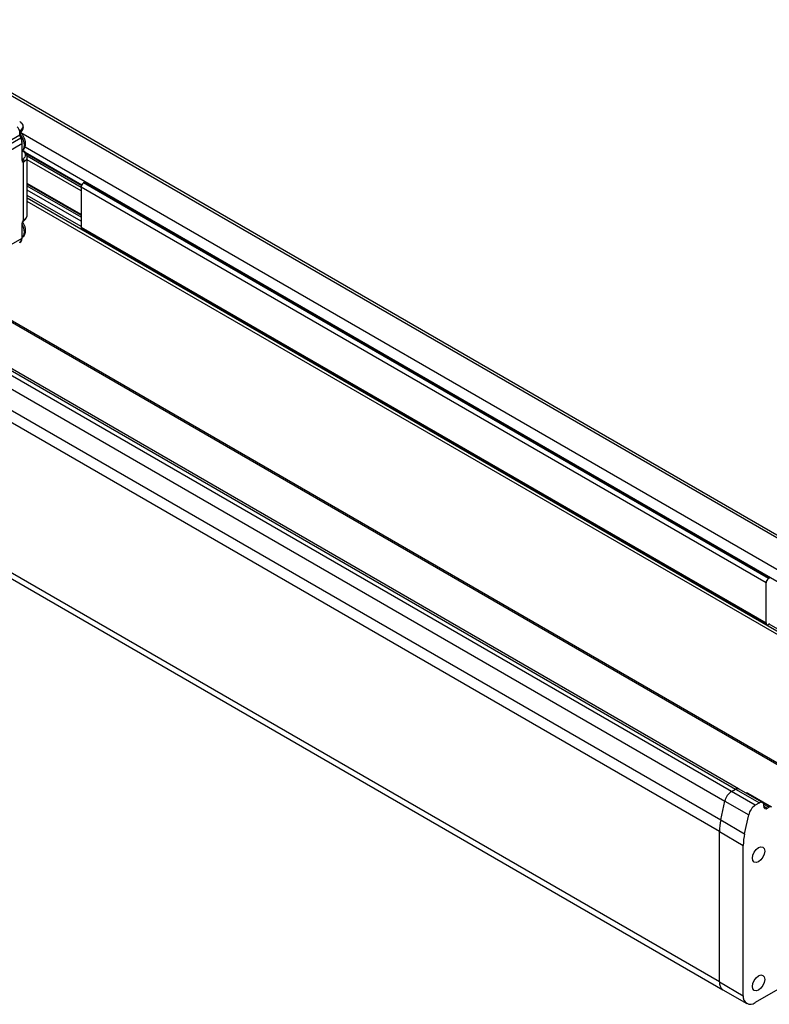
# Model space of a CAD drawing. Header units: millimetres. Extents: x 0 to 1118, y 0 to 864.
# Tile 8 of 10: x 817 to 920, y 479 to 615. Entities that reach past the tile are written whole.
import ezdxf

# ---------------------------------------------------------------- set-up
doc = ezdxf.new("R2010")
doc.units = ezdxf.units.MM

msp = doc.modelspace()

# ---------------------------------------------------------------- linework, layer by layer
for p, q in [((954.54097, 524.51152), (797.97864, 614.89303)), ((797.97864, 614.5549), (954.24811, 524.34246)), ((914.89116, 508.42667), (749.89957, 603.67429)), ((750.48477, 604.01212), (915.47636, 508.7645)), ((915.89299, 508.80576), (750.90141, 604.05337)), ((748.99304, 602.36133), (913.98462, 507.11372)), ((816.8286, 600.69991), (816.77978, 600.74793)), ((748.42698, 599.74672), (913.41856, 504.49911)), ((811.64928, 596.12544), (816.66487, 599.02088)), ((816.78467, 598.92584), (816.7596, 599.05086)), ((816.81263, 599.32809), (950.47688, 522.16537)), ((913.23718, 502.89893), (748.2456, 598.14654)), ((816.79237, 598.56364), (811.79548, 595.679)), ((811.92798, 594.91234), (816.92487, 597.79698)), ((816.70086, 598.84307), (816.79237, 598.56364)), ((816.8749, 598.65326), (816.78339, 598.9327)), ((816.92487, 597.79698), (816.92487, 595.51888)), ((817.00297, 595.62773), (817.00297, 597.93384)), ((817.38522, 596.62971), (825.20906, 592.1131)), ((817.38922, 597.36229), (949.06255, 521.34889)), ((817.57683, 596.40634), (825.16798, 592.02406)), ((817.00297, 595.69146), (817.09884, 595.63612)), ((817.11343, 595.25059), (817.11343, 587.1318)), ((817.69333, 596.09717), (825.12355, 591.8078)), ((817.69922, 588.00655), (817.69922, 596.00865)), ((825.12354, 591.26348), (817.69922, 595.54945)), ((825.12354, 588.02908), (817.69922, 592.31505)), ((817.69922, 592.20234), (825.12354, 587.91637)), ((825.59209, 592.4612), (825.45617, 592.38273)), ((920.01991, 537.79224), (825.45617, 592.38273)), ((920.15584, 537.87071), (825.59209, 592.4612)), ((825.12354, 587.64423), (817.69922, 591.93021)), ((825.12354, 587.09992), (817.69922, 591.38589)), ((919.68729, 537.21612), (825.12354, 591.80661)), ((825.12354, 591.80661), (825.12354, 586.26459)), ((825.12354, 586.36503), (817.69922, 590.651)), ((817.69922, 590.31274), (943.1118, 517.9136)), ((942.69728, 517.6743), (817.69922, 589.83415)), ((817.00297, 584.83765), (817.00297, 586.75465)), ((816.92487, 586.6458), (816.92487, 584.7288)), ((825.12354, 586.26459), (919.68729, 531.6741)), ((825.22099, 586.04922), (919.78473, 531.45873)), ((816.92487, 584.7288), (811.92798, 581.84415)), ((913.23718, 482.15909), (748.2456, 577.4067)), ((927.1409, 508.69379), (806.56816, 578.29895)), ((806.8039, 578.43504), (927.37664, 508.82988)), ((748.72895, 576.3384), (913.72053, 481.09079)), ((920.01991, 537.79224), (920.15584, 537.87071)), ((919.68729, 531.6741), (919.68729, 537.21612)), ((920.15584, 531.56048), (920.01991, 531.48201)), ((943.40477, 518.08273), (920.10697, 531.53227)), ((914.89116, 508.42667), (915.47636, 508.7645)), ((918.19099, 506.52172), (914.89116, 508.42667)), ((915.47636, 508.7645), (918.77619, 506.85955)), ((919.19282, 506.90081), (915.89299, 508.80576)), ((917.14649, 508.20831), (920.44632, 506.30336)), ((913.41856, 504.49911), (913.98462, 507.11372)), ((913.98462, 507.11372), (917.28445, 505.20877)), ((918.77619, 506.85955), (918.19099, 506.52172)), ((919.33416, 506.71998), (920.11299, 506.27037)), ((964.38457, 505.97069), (918.18693, 479.30135)), ((919.36544, 506.38318), (919.36544, 506.51927)), ((919.36544, 506.38309), (919.83685, 506.11096)), ((919.83685, 506.11096), (920.11299, 506.27037)), ((913.41856, 504.49911), (916.71839, 502.59416)), ((916.71839, 502.59416), (917.28445, 505.20877)), ((913.23718, 482.15909), (913.23718, 502.89893)), ((913.23718, 502.89893), (916.53702, 500.99398)), ((916.53702, 480.25414), (916.53702, 500.99398)), ((913.23718, 482.15909), (916.53702, 480.25414)), ((913.72053, 481.09079), (917.02036, 479.18584))]:
    msp.add_line(p, q)
at = {"flags": 128}
for points in [[(816.70086, 598.84307), (816.73436, 598.86444), (816.76001, 598.88524), (816.77682, 598.90467), (816.78414, 598.92199), (816.78339, 598.9327)], [(817.00297, 596.82656), (817.2148, 597.0926), (817.30451, 597.5616)], [(817.30451, 585.58567), (817.2148, 586.15825), (817.00297, 586.66886)], [(817.00297, 584.85063), (817.2148, 585.11666), (817.30451, 585.58567)], [(915.47636, 508.7645), (915.70185, 508.84288), (915.89299, 508.80576)], [(918.65834, 498.73498), (918.33362, 498.62211), (918.05834, 498.6756), (917.8744, 498.8873), (917.80981, 499.22499), (917.8744, 499.63724), (918.05834, 500.06132), (918.33362, 500.43264), (918.65834, 500.69468), (918.98305, 500.80755), (919.25834, 500.75406), (919.44227, 500.54236), (919.50686, 500.20467), (919.44227, 499.79242), (919.25834, 499.36834), (918.98305, 498.99702), (918.65834, 498.73498)], [(918.65834, 481.04326), (918.33362, 480.93039), (918.05834, 480.98388), (917.8744, 481.19558), (917.80981, 481.53327), (917.8744, 481.94553), (918.05834, 482.3696), (918.33362, 482.74092), (918.65834, 483.00296), (918.98305, 483.11583), (919.25834, 483.06234), (919.44227, 482.85064), (919.50686, 482.51296), (919.44227, 482.1007), (919.25834, 481.67663), (918.98305, 481.30531), (918.65834, 481.04326)]]:
    msp.add_lwpolyline(points, dxfattribs=at)
for centre, radius, start, end in [((814.72602, 597.43371), 2.58165, 2.8394884, 38.5359842), ((816.72598, 595.9287), 0.97652, 4.6965459, 66.6235951), ((816.86952, 595.64104), 0.13412, 294.3747526, 354.3052945), ((816.82215, 596.05511), 0.87829, 304.0689838, 356.967809), ((825.84571, 591.77375), 0.72291, 122.6054783, 177.3945215), ((816.87549, 586.76367), 0.1278, 292.7319218, 356.0153311), ((816.82215, 588.05301), 0.87829, 304.0689659, 356.9678171), ((825.35404, 586.23914), 0.2319, 173.7011525, 234.9866671), ((816.25732, 584.6631), 0.67077, 305.6980385, 5.620379), ((816.88355, 584.83765), 0.11643, 290.7834138, 69.2165356), ((920.40946, 537.18326), 0.72291, 122.6054783, 177.3945215), ((919.89007, 531.6412), 0.20543, 170.785963, 309.2032852), ((916.02702, 506.67298), 2.08941, 122.9310146, 167.8225723), ((915.72046, 508.42377), 0.41915, 65.692881, 125.6175775), ((917.01565, 507.95198), 0.28779, 62.9579144, 111.7635365), ((919.00621, 506.57754), 0.36392, 350.785963, 129.2032852), ((919.32685, 504.76803), 2.08941, 122.9310146, 167.8225723), ((919.65283, 506.33656), 0.29114, 170.785963, 309.2032852), ((920.30827, 505.99779), 0.33531, 65.6860478, 125.6181727), ((920.83802, 502.84776), 7.60101, 167.4521721, 179.6142635), ((924.13785, 500.9428), 7.60101, 167.4521721, 179.6142635), ((914.38052, 482.03289), 1.15028, 173.7011525, 234.9866671), ((917.54286, 480.09098), 1.01899, 170.785963, 309.2032852)]:
    msp.add_arc(centre, radius, start, end)
for points in [[(816.80156, 600.73106), (816.75417, 600.76855), (816.7041, 600.80201), (816.65182, 600.8311)], [(816.69135, 599.48064), (816.58832, 599.70148), (816.45931, 599.91512), (816.31289, 600.10736)], [(816.79237, 598.56364), (816.8793, 598.29819), (816.92487, 598.0345), (816.92487, 597.79698)], [(816.92487, 595.51888), (816.92487, 595.36332), (816.99676, 595.26102), (817.11343, 595.25059)], [(817.09884, 595.63613), (817.07654, 595.6116), (817.0481, 595.59987), (817.01915, 595.60245)], [(817.11343, 587.1318), (816.99677, 586.98667), (816.92487, 586.80136), (816.92487, 586.6458)]]:
    msp.add_open_spline(points, degree=3)
for points, knots in [([(816.83844, 599.44284), (816.86006, 599.4588), (816.97037, 599.54017), (817.10092, 599.7426), (817.19079, 600.06923), (817.09574, 600.41511), (816.93522, 600.63848), (816.80492, 600.72272), (816.78529, 600.73542)], [0, 0, 0, 0, 0.049247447, 0.25122896, 0.469517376, 0.721283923, 0.957990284, 1, 1, 1, 1]), ([(816.80156, 600.73107), (816.9862, 600.58501), (817.09124, 600.40591), (817.10534, 600.04437), (817.01438, 599.86272), (816.84131, 599.71201)], [0, 0, 0, 0, 0.5, 0.5, 1, 1, 1, 1]), ([(816.66487, 599.02088), (816.6627, 599.04163), (816.65839, 599.0829), (816.65498, 599.14521), (816.65401, 599.20718), (816.6565, 599.28607), (816.66488, 599.37966), (816.68268, 599.44758), (816.69135, 599.48064)], [0, 0, 0, 0, 0.133338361, 0.265168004, 0.396213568, 0.527212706, 0.769882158, 1, 1, 1, 1]), ([(816.67319, 599.06326), (816.6956, 599.06303), (816.71686, 599.06207), (816.74859, 599.058), (816.75876, 599.05486), (816.76046, 599.04666), (816.75181, 599.04161), (816.71786, 599.03111), (816.69285, 599.02571), (816.66487, 599.02088)], [0, 0, 0, 0, 0.25, 0.25, 0.5, 0.5, 0.75, 0.75, 1, 1, 1, 1]), ([(816.66487, 599.02088), (816.66708, 599.00055), (816.67148, 598.95994), (816.68357, 598.90031), (816.69508, 598.8622), (816.70086, 598.84307)], [0, 0, 0, 0, 0.332940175, 0.665234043, 1, 1, 1, 1]), ([(816.69134, 599.48064), (816.69912, 599.4996), (816.71413, 599.53622), (816.73969, 599.58463), (816.76557, 599.62603), (816.79139, 599.66053), (816.81637, 599.68908), (816.83328, 599.70463), (816.8413, 599.71201)], [0, 0, 0, 0, 0.201536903, 0.389224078, 0.562895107, 0.722603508, 0.868337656, 1, 1, 1, 1]), ([(816.69134, 599.48064), (816.70661, 599.46985), (816.73869, 599.44719), (816.77279, 599.41062), (816.79349, 599.37354), (816.78998, 599.35314), (816.78821, 599.34282)], [0, 0, 0, 0, 0.223149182, 0.469033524, 0.731590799, 1, 1, 1, 1]), ([(816.95926, 596.79853), (817.05328, 596.86773), (817.23136, 596.99881), (817.42497, 597.35241), (817.49226, 597.79348), (817.41597, 598.26389), (817.25584, 598.68258), (817.03166, 599.07202), (816.82544, 599.27639), (816.71832, 599.38254)], [0, 0, 0, 0, 0.129548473, 0.245369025, 0.435293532, 0.585385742, 0.72448271, 0.856886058, 1, 1, 1, 1]), ([(816.7598, 599.04866), (816.75691, 599.10357), (816.7514, 599.20816), (816.77677, 599.30039), (816.78881, 599.3442)], [0, 0, 0, 0, 0.525019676, 1, 1, 1, 1]), ([(816.78783, 599.34167), (816.79687, 599.3635), (816.81391, 599.40469), (816.83443, 599.42735), (816.84407, 599.438)], [0, 0, 0, 0, 0.530059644, 1, 1, 1, 1]), ([(816.84131, 599.71201), (816.85326, 599.69056), (816.87717, 599.64766), (816.89306, 599.58102), (816.89183, 599.51988), (816.87532, 599.46965), (816.85267, 599.4483), (816.84247, 599.43868)], [0, 0, 0, 0, 0.207496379, 0.414992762, 0.622489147, 0.829985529, 1, 1, 1, 1]), ([(816.87049, 598.65174), (816.87271, 598.64896), (816.88143, 598.63808), (816.85753, 598.60642), (816.81409, 598.5779), (816.79237, 598.56364)], [0, 0, 0, 0, 0.1461177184, 0.5730588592, 1, 1, 1, 1]), ([(817.00297, 597.90583), (816.9974, 598.02656), (816.9863, 598.26713), (816.91192, 598.52489), (816.87487, 598.65329)], [0, 0, 0, 0, 0.501852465, 1, 1, 1, 1]), ([(816.92487, 597.79698), (816.9474, 597.81298), (816.9922, 597.8448), (816.99924, 597.88559), (817.00273, 597.90586)], [0, 0, 0, 0, 0.502975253, 1, 1, 1, 1]), ([(817.02307, 596.85354), (817.11134, 596.78977), (817.33185, 596.63046), (817.46023, 596.30452), (817.40861, 595.94013), (817.19987, 595.73527), (817.09884, 595.63612)], [0, 0, 0, 0, 0.185133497, 0.462491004, 0.739848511, 1, 1, 1, 1]), ([(817.00731, 595.58984), (817.00674, 595.59044), (817.00558, 595.59169), (817.00388, 595.61557), (817.003, 595.62788)], [0, 0, 0, 0, 0.484670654, 1, 1, 1, 1]), ([(817.11343, 595.25059), (817.13843, 595.31503), (817.14255, 595.38831), (817.10719, 595.52028), (817.06916, 595.57357), (817.01915, 595.60244)], [0, 0, 0, 0, 0.5, 0.5, 1, 1, 1, 1]), ([(817.09884, 595.63612), (817.15521, 595.61235), (817.21124, 595.56525), (817.29096, 595.45101), (817.31416, 595.38457), (817.31416, 595.32756)], [0, 0, 0, 0, 0.5, 0.5, 1, 1, 1, 1]), ([(817.31416, 595.32756), (817.30109, 595.31788), (817.27523, 595.29871), (817.23493, 595.27726), (817.19444, 595.26183), (817.15373, 595.2523), (817.12689, 595.25116), (817.11343, 595.25059)], [0, 0, 0, 0, 0.205040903, 0.405832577, 0.604075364, 0.801535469, 1, 1, 1, 1]), ([(816.95926, 584.8226), (817.05329, 584.89181), (817.23138, 585.02289), (817.4249, 585.37641), (817.49269, 585.81794), (817.4148, 586.28688), (817.26105, 586.70684), (817.10497, 586.94798), (817.02989, 587.064)], [0, 0, 0, 0, 0.151794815, 0.287504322, 0.510043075, 0.685909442, 0.84889244, 1, 1, 1, 1]), ([(817.00301, 586.75471), (817.003, 586.75485), (817.0021, 586.7658), (817.0058, 586.80226), (817.01807, 586.8565), (817.03971, 586.92095), (817.06387, 586.96679), (817.07769, 586.993)], [0, 0, 0, 0, 0.00332946, 0.265944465, 0.472185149, 0.698209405, 1, 1, 1, 1]), ([(817.11343, 587.1318), (817.12689, 587.14702), (817.15373, 587.17737), (817.19444, 587.21927), (817.23493, 587.2581), (817.27523, 587.29399), (817.30109, 587.3149), (817.31416, 587.32546)], [0, 0, 0, 0, 0.198463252, 0.395922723, 0.594165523, 0.794957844, 1, 1, 1, 1]), ([(817.12729, 587.07352), (817.13168, 587.07732), (817.14181, 587.08609), (817.1237, 587.11527), (817.11343, 587.1318)], [0, 0, 0, 0, 0.433303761, 1, 1, 1, 1]), ([(817.12933, 587.07019), (817.15224, 587.09718), (817.19825, 587.15135), (817.23883, 587.18597), (817.2592, 587.20334)], [0, 0, 0, 0, 0.498131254, 1, 1, 1, 1]), ([(817.31416, 587.32546), (817.3114, 587.29772), (817.30623, 587.24584), (817.27274, 587.21777), (817.25715, 587.20471)], [0, 0, 0, 0, 0.534691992, 1, 1, 1, 1]), ([(817.26082, 587.20911), (817.34594, 587.2771), (817.46533, 587.37246), (817.52662, 587.4961), (817.54421, 587.5316)], [0, 0, 0, 0, 0.712944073, 1, 1, 1, 1]), ([(817.54421, 587.5316), (817.5866, 587.59522), (817.67825, 587.73278), (817.68056, 587.89202), (817.6818, 587.97762)], [0, 0, 0, 0, 0.462482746, 1, 1, 1, 1]), ([(816.6545, 584.1281), (816.66308, 584.13116), (816.77339, 584.1705), (816.91154, 584.37373), (817.00255, 584.63163), (816.99808, 584.8112), (816.99663, 584.86926)], [0, 0, 0, 0, 0.033092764, 0.425579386, 0.814284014, 1, 1, 1, 1])]:
    msp.add_open_spline(points, degree=3, knots=knots)

doc.saveas('drawing.dxf')
